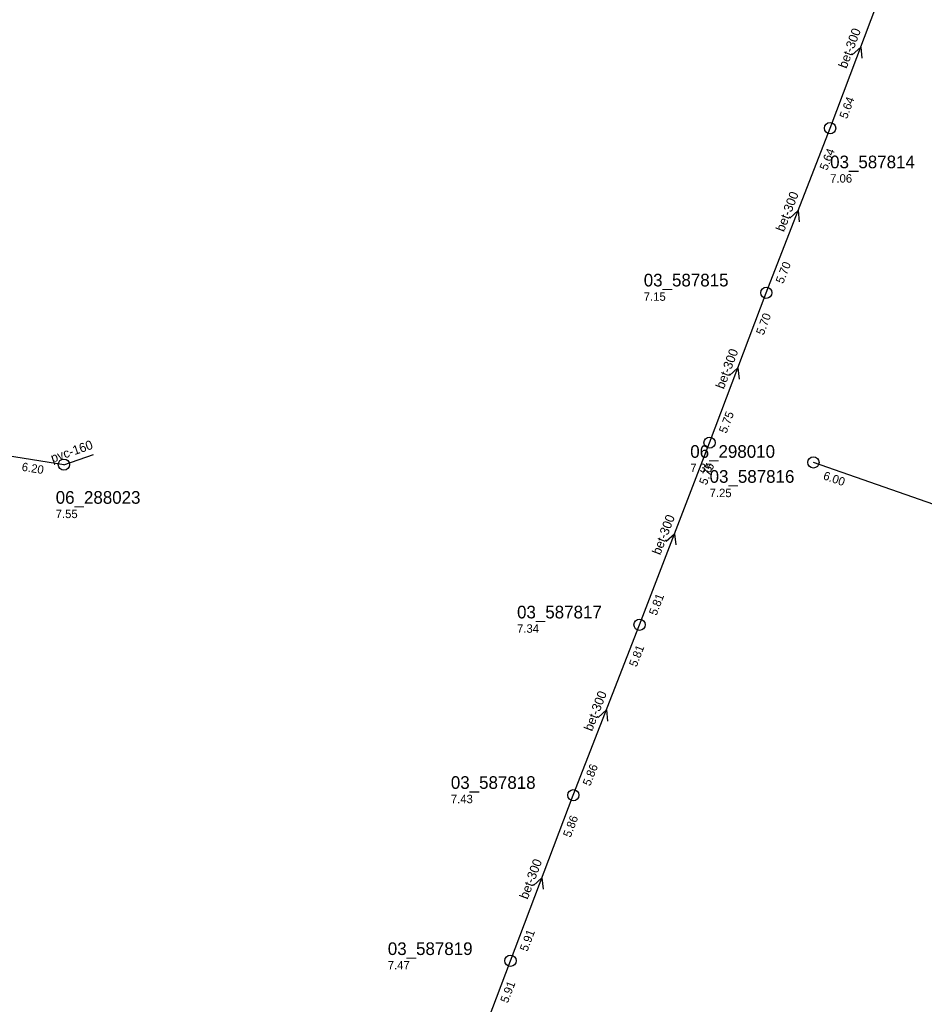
# Model space of a CAD drawing. Header units: metres. Extents: x 165198 to 166142, y 447057 to 448598.
# Tile 9 of 29: x 165412 to 165540, y 447651 to 447791. Entities that reach past the tile are written whole.
import ezdxf

# ---------------------------------------------------------------- set-up
doc = ezdxf.new("R2010")
doc.units = ezdxf.units.M

msp = doc.modelspace()

# ---------------------------------------------------------------- linework, layer by layer
at = {"layer": 'CON_BxH160x160mm', "linetype": 'Continuous'}
msp.add_lwpolyline([(165418.137, 447727.335), (165422.331, 447728.79)], dxfattribs=at)
at = {"layer": 'CON_BxH250x250mm', "linetype": 'Continuous'}
msp.add_lwpolyline([(165563.927, 447713.927), (165524.665, 447727.647)], dxfattribs=at)
at = {"layer": 'CON_BxH300x300mm', "linetype": 'Continuous'}
for points in [[(165527.05, 447775.171), (165535.72, 447798.223)], [(165517.975, 447751.77), (165527.05, 447775.171)], [(165509.919, 447730.461), (165517.975, 447751.77)], [(165499.965, 447704.583), (165509.919, 447730.461)], [(165490.549, 447680.354), (165499.965, 447704.583)], [(165481.62, 447656.811), (165490.549, 447680.354)], [(165471.96, 447631.263), (165481.62, 447656.811)]]:
    msp.add_lwpolyline(points, dxfattribs=at)
at = {"layer": 'CON_BxH315x315mm', "linetype": 'Continuous'}
msp.add_lwpolyline([(165418.137, 447727.335), (165377.47, 447733.814)], dxfattribs=at)
at = {"layer": 'NOD_inspectieput'}
for centre in [(165527.05, 447775.17), (165517.98, 447751.77), (165509.92, 447730.46), (165418.14, 447727.34), (165524.67, 447727.65), (165499.96, 447704.58), (165490.55, 447680.35), (165481.62, 447656.81)]:
    msp.add_circle(centre, 0.8, dxfattribs=at)
at = {"layer": 'PIJL'}
for points in [[(165530.2, 447785.6), (165531.39, 447786.7), (165531.55, 447785.1)], [(165521.32, 447762.39), (165522.51, 447763.47), (165522.66, 447761.87)], [(165512.76, 447740.02), (165513.95, 447741.12), (165514.11, 447739.51)], [(165503.75, 447716.44), (165504.94, 447717.52), (165505.1, 447715.92)], [(165494.06, 447691.39), (165495.26, 447692.47), (165495.41, 447690.87)], [(165484.9, 447667.49), (165486.08, 447668.58), (165486.25, 447666.98)]]:
    msp.add_lwpolyline(points, dxfattribs=at)

# ---------------------------------------------------------------- texts
at = {"layer": 'DMM_BxH160x160mm'}
msp.add_text('pvc-160', height=1.3, rotation=19.13, dxfattribs=at).set_placement((165416.54, 447727.61))
at = {"layer": 'DMM_BxH300x300mm'}
for rotation, p in [(69.39, (165529.38, 447783.56)), (68.8, (165520.48, 447760.34)), (69.29, (165511.94, 447737.99)), (68.96, (165502.9, 447714.41)), (68.76, (165493.21, 447689.35)), (69.23, (165484.05, 447665.46))]:
    msp.add_text('bet-300', height=1.3, rotation=rotation, dxfattribs=at).set_placement(p)
at = {"layer": 'INV_BxH250x250mm'}
msp.add_text('6.00', height=1.2, rotation=-19.26, dxfattribs=at).set_placement((165525.96, 447725.29))
at = {"layer": 'INV_BxH300x300mm'}
for s, rotation, p in [('5.64', 69.39, (165529.44, 447776.41)), ('5.64', 68.8, (165526.62, 447769.08)), ('5.70', 68.8, (165520.38, 447752.98)), ('5.70', 69.29, (165517.59, 447745.67)), ('5.75', 69.29, (165512.31, 447731.7)), ('5.75', 68.96, (165509.5, 447724.36)), ('5.81', 68.96, (165502.36, 447705.8)), ('5.81', 68.76, (165499.53, 447698.49)), ('5.86', 68.76, (165492.95, 447681.57)), ('5.86', 69.23, (165490.16, 447674.26)), ('5.91', 69.23, (165484.01, 447658.04)), ('5.91', 69.29, (165481.24, 447650.71))]:
    msp.add_text(s, height=1.2, rotation=rotation, dxfattribs=at).set_placement(p)
at = {"layer": 'INV_BxH315x315mm'}
msp.add_text('6.20', height=1.2, rotation=-9.05, dxfattribs=at).set_placement((165412.09, 447726.48))
at = {"layer": 'NLV_inspectieput'}
for s, p in [('7.06', (165527.05, 447767.43)), ('7.15', (165500.56, 447750.63)), ('7.35', (165507.17, 447726.27)), ('7.25', (165509.92, 447722.72)), ('7.55', (165416.98, 447719.74)), ('7.34', (165482.55, 447703.44)), ('7.43', (165473.14, 447679.21)), ('7.47', (165464.18, 447655.59))]:
    msp.add_text(s, height=1.2, dxfattribs=at).set_placement(p)
at = {"layer": 'NNR_inspectieput'}
for s, p in [('03_587814', (165527.05, 447769.47)), ('03_587815', (165500.56, 447752.67)), ('06_298010', (165507.17, 447728.31)), ('03_587816', (165509.92, 447724.76)), ('06_288023', (165416.98, 447721.78)), ('03_587817', (165482.55, 447705.48)), ('03_587818', (165473.14, 447681.25)), ('03_587819', (165464.18, 447657.63))]:
    msp.add_text(s, height=1.8, dxfattribs=at).set_placement(p)

doc.saveas('drawing.dxf')
